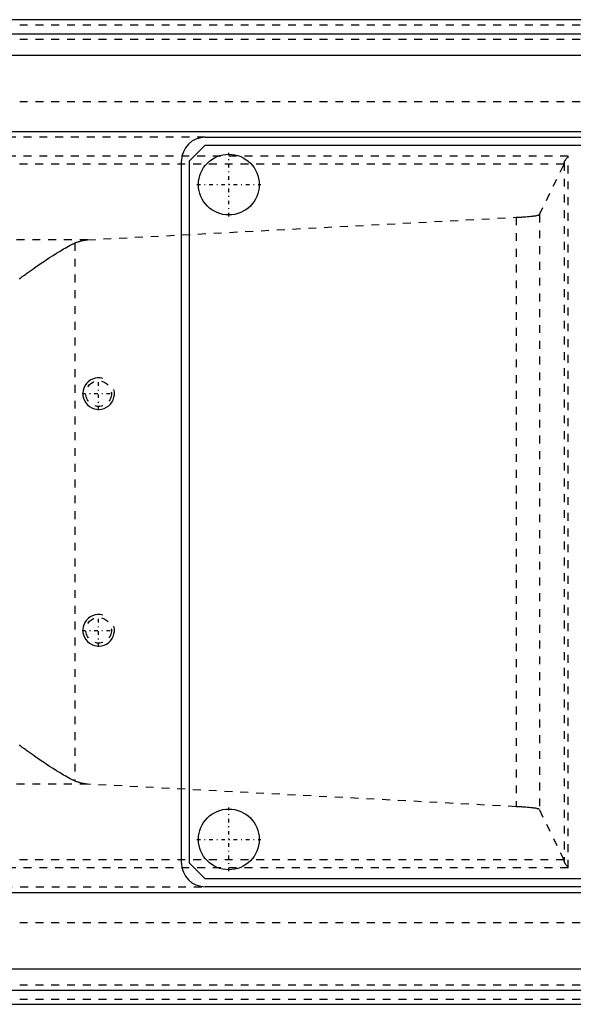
# Model space of a CAD drawing. Extents: x -614 to 147, y -88 to 88.
# Tile 3 of 9: x -485 to -415, y -62 to 62. Entities that reach past the tile are written whole.
import ezdxf

# ---------------------------------------------------------------- set-up
doc = ezdxf.new("R2010")
doc.units = 0
doc.linetypes.add('CENTER', pattern=[1.5, 0.45, -0.5, 0.05, -0.5])
doc.linetypes.add('DASHED', pattern=[2, 1, -1])
for name, color, linetype in [('AM_0', 7, 'CONTINUOUS'), ('AM_10', 7, 'CONTINUOUS'), ('AM_3', 7, 'DASHED'), ('AM_7', 7, 'CENTER')]:
    doc.layers.add(name, color=color, linetype=linetype)

msp = doc.modelspace()

# ---------------------------------------------------------------- linework, layer by layer
at = {"layer": 'AM_0', "color": 7, "linetype": 'CONTINUOUS'}
for p, q in [((-216.5, 62.4), (-595, 62.4)), ((-595, 60.61), (-216.5, 60.61)), ((-595, 57.91), (-216.5, 57.91)), ((-595, 48.21), (-216.5, 48.21)), ((-461.5, 47.5), (-227.5, 47.5)), ((-463.5, 44.5), (-461.5, 46.5)), ((-461.5, 46.5), (-227.5, 46.5)), ((-464.5, -44.5), (-464.5, 44.5)), ((-463.5, -44.5), (-463.5, 44.5)), ((-461.5, -46.5), (-463.5, -44.5)), ((-227.5, -46.5), (-461.5, -46.5)), ((-595, -48.21), (-216.5, -48.21)), ((-227.5, -47.5), (-461.5, -47.5)), ((-595, -57.91), (-216.5, -57.91)), ((-595, -60.61), (-216.5, -60.61)), ((-595, -62.4), (-216.5, -62.4))]:
    msp.add_line(p, q, dxfattribs=at)
for centre in [(-458.5, 41.5), (-458.5, -41.5)]:
    msp.add_circle(centre, 3.85, dxfattribs=at)
for centre, start, end in [((-461.5, 44.5), 90, 180), ((-461.5, -44.5), 180, 270)]:
    msp.add_arc(centre, 3, start, end, dxfattribs=at)
at = {"layer": 'AM_10', "color": 7, "linetype": 'CONTINUOUS'}
for centre in [(-475, 15), (-475, -15)]:
    msp.add_arc(centre, 2, 75, 15, dxfattribs=at)
at = {"layer": 'AM_3', "color": 6, "linetype": 'DASHED'}
for p, q in [((-595, 61.74), (-216.5, 61.74)), ((-595, 59.93), (-216.5, 59.93)), ((-595, 52.03), (-216.5, 52.03)), ((-461.5, 47.5), (-530.94, 47.5)), ((-415.51, 45.1), (-550, 45.1)), ((-415.51, -45.1), (-415.51, 45.1)), ((-416.02, 44.1), (-550, 44.1)), ((-419.15, 37.7), (-416.02, 44.1)), ((-416.01, 44.24), (-416.01, -44.24)), ((-419.15, 37.7), (-419.15, -37.7)), ((-476.39, 34.5), (-422.1, 37.35)), ((-422.1, 37.35), (-422.1, -37.35)), ((-476.39, 34.5), (-550, 34.5)), ((-478, 34.1), (-478, -34.1)), ((-476.39, -34.5), (-550, -34.5)), ((-422.1, -37.35), (-476.39, -34.5)), ((-416.02, -44.1), (-419.15, -37.7)), ((-416.02, -44.1), (-550, -44.1)), ((-415.51, -45.1), (-550, -45.1)), ((-530.94, -47.5), (-461.5, -47.5)), ((-595, -52.03), (-216.5, -52.03)), ((-595, -59.93), (-216.5, -59.93)), ((-595, -61.74), (-216.5, -61.74))]:
    msp.add_line(p, q, dxfattribs=at)
for points in [[(-416.01, 44.24, 0), (-416.01, 44.24, 0), (-416.01, 44.25, 0), (-416.01, 44.25, 0), (-416.01, 44.26, 0), (-416.01, 44.26, 0), (-416.01, 44.27, 0), (-416.01, 44.27, 0), (-416.01, 44.28, 0), (-416.01, 44.28, 0), (-416.01, 44.29, 0), (-416, 44.29, 0), (-416, 44.3, 0), (-416, 44.3, 0), (-416, 44.31, 0), (-416, 44.31, 0), (-416, 44.32, 0), (-415.99, 44.33, 0), (-415.99, 44.33, 0), (-415.99, 44.34, 0), (-415.99, 44.34, 0), (-415.99, 44.35, 0), (-415.98, 44.35, 0), (-415.98, 44.36, 0), (-415.98, 44.36, 0), (-415.98, 44.37, 0), (-415.98, 44.37, 0), (-415.97, 44.38, 0), (-415.97, 44.38, 0), (-415.97, 44.39, 0), (-415.96, 44.4, 0), (-415.96, 44.41, 0), (-415.96, 44.41, 0), (-415.96, 44.42, 0), (-415.95, 44.42, 0), (-415.95, 44.43, 0), (-415.95, 44.44, 0), (-415.94, 44.45, 0), (-415.94, 44.45, 0), (-415.93, 44.46, 0), (-415.93, 44.46, 0), (-415.93, 44.47, 0), (-415.93, 44.48, 0), (-415.92, 44.48, 0), (-415.91, 44.51, 0), (-415.88, 44.56, 0), (-415.85, 44.6, 0), (-415.83, 44.63, 0), (-415.82, 44.65, 0), (-415.79, 44.7, 0), (-415.75, 44.76, 0), (-415.72, 44.81, 0), (-415.68, 44.86, 0), (-415.64, 44.92, 0), (-415.62, 44.94, 0), (-415.6, 44.97, 0), (-415.57, 45.02, 0), (-415.53, 45.07, 0), (-415.51, 45.1, 0)], [(-416.02, 44.1, 0), (-416.02, 44.1, 0), (-416.02, 44.1, 0), (-416.02, 44.11, 0), (-416.02, 44.11, 0), (-416.02, 44.11, 0), (-416.02, 44.11, 0), (-416.02, 44.12, 0), (-416.02, 44.12, 0), (-416.02, 44.13, 0), (-416.02, 44.14, 0), (-416.02, 44.14, 0), (-416.02, 44.15, 0), (-416.02, 44.15, 0), (-416.02, 44.16, 0), (-416.02, 44.17, 0), (-416.02, 44.18, 0), (-416.01, 44.2, 0), (-416.01, 44.2, 0), (-416.01, 44.21, 0), (-416.01, 44.22, 0), (-416.01, 44.23, 0), (-416.01, 44.24, 0)], [(-422.1, 37.35, 0), (-421.95, 37.35, 0), (-421.67, 37.37, 0), (-421.39, 37.39, 0), (-421.26, 37.4, 0), (-421.13, 37.41, 0), (-420.89, 37.42, 0), (-420.66, 37.44, 0), (-420.44, 37.46, 0), (-420.24, 37.48, 0), (-420.06, 37.5, 0), (-419.97, 37.51, 0), (-419.89, 37.52, 0), (-419.74, 37.54, 0), (-419.6, 37.56, 0), (-419.49, 37.58, 0), (-419.39, 37.61, 0), (-419.3, 37.63, 0), (-419.27, 37.64, 0), (-419.24, 37.65, 0), (-419.19, 37.67, 0), (-419.16, 37.69, 0), (-419.15, 37.7, 0)], [(-485, 29.53, 0), (-485, 29.53, 0), (-485, 29.54, 0), (-485, 29.54, 0), (-485, 29.54, 0), (-485, 29.54, 0), (-485, 29.54, 0), (-485, 29.54, 0), (-485, 29.54, 0), (-485, 29.55, 0), (-484.99, 29.55, 0), (-484.99, 29.55, 0), (-484.99, 29.55, 0), (-484.99, 29.55, 0), (-484.99, 29.55, 0), (-484.99, 29.55, 0), (-484.99, 29.56, 0), (-484.99, 29.56, 0), (-484.99, 29.56, 0), (-484.99, 29.56, 0), (-484.99, 29.56, 0), (-484.99, 29.56, 0), (-484.99, 29.56, 0), (-484.99, 29.57, 0), (-484.98, 29.57, 0), (-484.98, 29.58, 0), (-484.97, 29.59, 0), (-484.96, 29.59, 0), (-484.96, 29.6, 0), (-484.96, 29.6, 0), (-484.95, 29.6, 0), (-484.95, 29.61, 0), (-484.94, 29.62, 0), (-484.92, 29.63, 0), (-484.91, 29.65, 0), (-484.89, 29.66, 0), (-484.86, 29.69, 0), (-484.82, 29.72, 0), (-484.68, 29.83, 0), (-484.4, 30.03, 0), (-484.24, 30.15, 0), (-484.08, 30.26, 0), (-483.72, 30.52, 0), (-483.34, 30.78, 0), (-482.94, 31.06, 0), (-482.52, 31.35, 0), (-482.08, 31.65, 0), (-481.86, 31.8, 0), (-481.65, 31.95, 0), (-481.21, 32.24, 0), (-480.78, 32.52, 0), (-480.34, 32.8, 0), (-479.89, 33.07, 0), (-479.45, 33.34, 0), (-479.24, 33.46, 0), (-479.02, 33.58, 0), (-478.6, 33.81, 0), (-478.36, 33.93, 0), (-478.3, 33.96, 0), (-478.23, 33.99, 0), (-478.2, 34.01, 0), (-478.16, 34.02, 0), (-478.1, 34.05, 0), (-478.03, 34.08, 0), (-478, 34.1, 0)], [(-478, 34.1, 0), (-477.96, 34.12, 0), (-477.87, 34.15, 0), (-477.79, 34.19, 0), (-477.74, 34.2, 0), (-477.7, 34.22, 0), (-477.61, 34.25, 0), (-477.52, 34.28, 0), (-477.44, 34.3, 0), (-477.35, 34.33, 0), (-477.26, 34.35, 0), (-477.21, 34.37, 0), (-477.17, 34.38, 0), (-477.08, 34.4, 0), (-476.99, 34.42, 0), (-476.9, 34.43, 0), (-476.81, 34.45, 0), (-476.72, 34.46, 0), (-476.67, 34.47, 0), (-476.62, 34.48, 0), (-476.53, 34.49, 0), (-476.44, 34.5, 0), (-476.39, 34.5, 0)], [(-478, -34.1, 0), (-478.03, -34.08, 0), (-478.1, -34.05, 0), (-478.16, -34.02, 0), (-478.2, -34.01, 0), (-478.23, -33.99, 0), (-478.3, -33.96, 0), (-478.36, -33.93, 0), (-478.6, -33.81, 0), (-479.02, -33.58, 0), (-479.24, -33.46, 0), (-479.45, -33.34, 0), (-479.89, -33.07, 0), (-480.34, -32.8, 0), (-480.78, -32.52, 0), (-481.21, -32.24, 0), (-481.65, -31.95, 0), (-481.86, -31.8, 0), (-482.08, -31.65, 0), (-482.52, -31.35, 0), (-482.94, -31.06, 0), (-483.34, -30.78, 0), (-483.72, -30.52, 0), (-484.08, -30.26, 0), (-484.24, -30.15, 0), (-484.4, -30.03, 0), (-484.68, -29.83, 0), (-484.82, -29.72, 0), (-484.86, -29.69, 0), (-484.89, -29.66, 0), (-484.91, -29.65, 0), (-484.92, -29.63, 0), (-484.94, -29.62, 0), (-484.95, -29.61, 0), (-484.95, -29.6, 0), (-484.96, -29.6, 0), (-484.96, -29.6, 0), (-484.96, -29.59, 0), (-484.97, -29.59, 0), (-484.98, -29.58, 0), (-484.98, -29.57, 0), (-484.99, -29.57, 0), (-484.99, -29.56, 0), (-484.99, -29.56, 0), (-484.99, -29.56, 0), (-484.99, -29.56, 0), (-484.99, -29.56, 0), (-484.99, -29.56, 0), (-484.99, -29.56, 0), (-484.99, -29.55, 0), (-484.99, -29.55, 0), (-484.99, -29.55, 0), (-484.99, -29.55, 0), (-484.99, -29.55, 0), (-484.99, -29.55, 0), (-485, -29.55, 0), (-485, -29.54, 0), (-485, -29.54, 0), (-485, -29.54, 0), (-485, -29.54, 0), (-485, -29.54, 0), (-485, -29.54, 0), (-485, -29.54, 0), (-485, -29.53, 0), (-485, -29.53, 0)], [(-476.39, -34.5, 0), (-476.44, -34.5, 0), (-476.53, -34.49, 0), (-476.62, -34.48, 0), (-476.67, -34.47, 0), (-476.72, -34.46, 0), (-476.81, -34.45, 0), (-476.9, -34.43, 0), (-476.99, -34.42, 0), (-477.08, -34.4, 0), (-477.17, -34.38, 0), (-477.21, -34.37, 0), (-477.26, -34.35, 0), (-477.35, -34.33, 0), (-477.44, -34.3, 0), (-477.52, -34.28, 0), (-477.61, -34.25, 0), (-477.7, -34.22, 0), (-477.74, -34.2, 0), (-477.79, -34.19, 0), (-477.87, -34.15, 0), (-477.96, -34.12, 0), (-478, -34.1, 0)], [(-419.15, -37.7, 0), (-419.16, -37.69, 0), (-419.19, -37.67, 0), (-419.24, -37.65, 0), (-419.27, -37.64, 0), (-419.3, -37.63, 0), (-419.39, -37.61, 0), (-419.49, -37.58, 0), (-419.6, -37.56, 0), (-419.74, -37.54, 0), (-419.89, -37.52, 0), (-419.97, -37.51, 0), (-420.06, -37.5, 0), (-420.24, -37.48, 0), (-420.44, -37.46, 0), (-420.66, -37.44, 0), (-420.89, -37.42, 0), (-421.13, -37.41, 0), (-421.26, -37.4, 0), (-421.39, -37.39, 0), (-421.67, -37.37, 0), (-421.95, -37.35, 0), (-422.1, -37.35, 0)], [(-416.01, -44.24, 0), (-416.01, -44.23, 0), (-416.01, -44.22, 0), (-416.01, -44.21, 0), (-416.01, -44.2, 0), (-416.01, -44.2, 0), (-416.02, -44.18, 0), (-416.02, -44.17, 0), (-416.02, -44.16, 0), (-416.02, -44.15, 0), (-416.02, -44.15, 0), (-416.02, -44.14, 0), (-416.02, -44.14, 0), (-416.02, -44.13, 0), (-416.02, -44.12, 0), (-416.02, -44.12, 0), (-416.02, -44.11, 0), (-416.02, -44.11, 0), (-416.02, -44.11, 0), (-416.02, -44.11, 0), (-416.02, -44.1, 0), (-416.02, -44.1, 0), (-416.02, -44.1, 0)], [(-415.51, -45.1, 0), (-415.53, -45.07, 0), (-415.57, -45.02, 0), (-415.6, -44.97, 0), (-415.62, -44.94, 0), (-415.64, -44.92, 0), (-415.68, -44.86, 0), (-415.72, -44.81, 0), (-415.75, -44.76, 0), (-415.79, -44.7, 0), (-415.82, -44.65, 0), (-415.83, -44.63, 0), (-415.85, -44.6, 0), (-415.88, -44.56, 0), (-415.91, -44.51, 0), (-415.92, -44.48, 0), (-415.93, -44.48, 0), (-415.93, -44.47, 0), (-415.93, -44.46, 0), (-415.93, -44.46, 0), (-415.94, -44.45, 0), (-415.94, -44.45, 0), (-415.95, -44.44, 0), (-415.95, -44.43, 0), (-415.95, -44.42, 0), (-415.96, -44.42, 0), (-415.96, -44.41, 0), (-415.96, -44.41, 0), (-415.96, -44.4, 0), (-415.97, -44.39, 0), (-415.97, -44.38, 0), (-415.97, -44.38, 0), (-415.98, -44.37, 0), (-415.98, -44.37, 0), (-415.98, -44.36, 0), (-415.98, -44.36, 0), (-415.98, -44.35, 0), (-415.99, -44.35, 0), (-415.99, -44.34, 0), (-415.99, -44.34, 0), (-415.99, -44.33, 0), (-415.99, -44.33, 0), (-416, -44.32, 0), (-416, -44.31, 0), (-416, -44.31, 0), (-416, -44.3, 0), (-416, -44.3, 0), (-416, -44.29, 0), (-416.01, -44.29, 0), (-416.01, -44.28, 0), (-416.01, -44.28, 0), (-416.01, -44.27, 0), (-416.01, -44.27, 0), (-416.01, -44.26, 0), (-416.01, -44.26, 0), (-416.01, -44.25, 0), (-416.01, -44.25, 0), (-416.01, -44.24, 0), (-416.01, -44.24, 0)]]:
    msp.add_polyline3d(points, dxfattribs=at)
for centre in [(-475, 15), (-475, -15)]:
    msp.add_circle(centre, 1.62, dxfattribs=at)
at = {"layer": 'AM_7', "color": 4, "linetype": 'CENTER'}
for p, q in [((-458.5, 37.46), (-458.5, 45.54)), ((-462.54, 41.5), (-454.46, 41.5)), ((-475, 12.9), (-475, 17.1)), ((-477.1, 15), (-472.9, 15)), ((-475, -17.1), (-475, -12.9)), ((-477.1, -15), (-472.9, -15)), ((-458.5, -45.54), (-458.5, -37.46)), ((-462.54, -41.5), (-454.46, -41.5))]:
    msp.add_line(p, q, dxfattribs=at)

doc.saveas('drawing.dxf')
